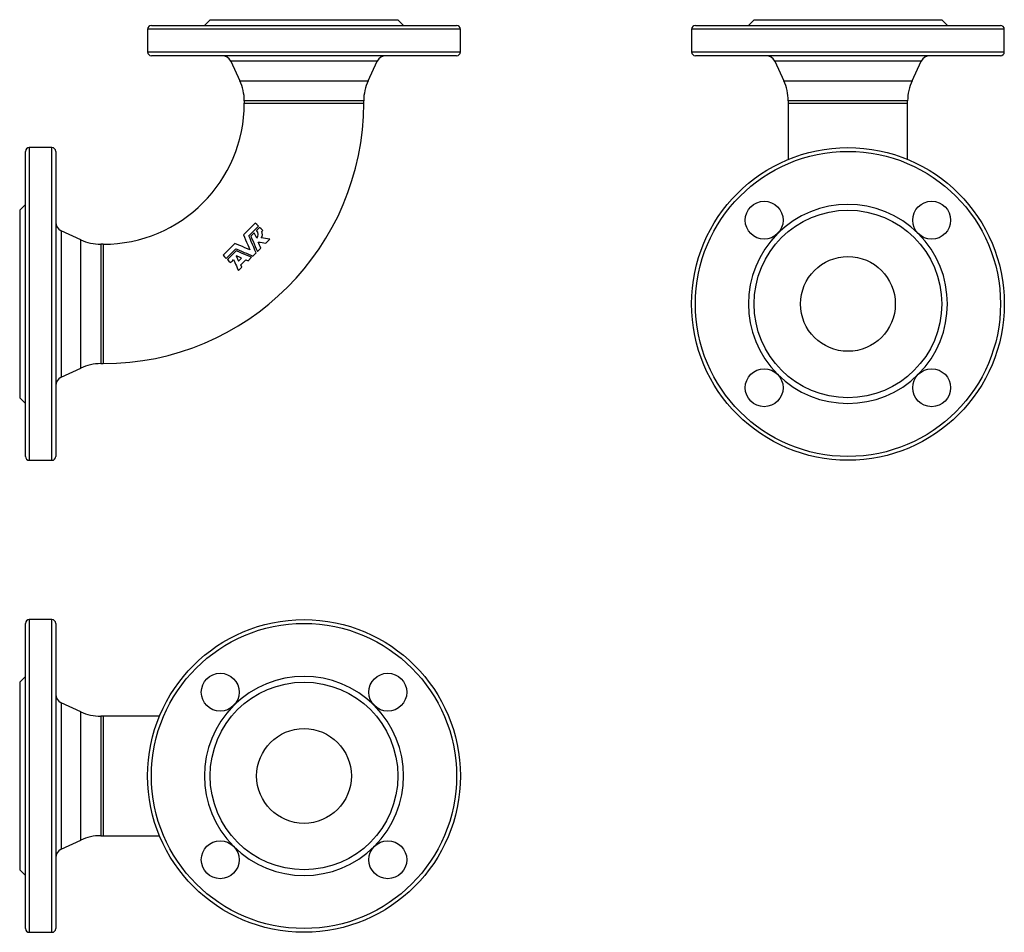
# Model space of a CAD drawing. Extents: x 105 to 624, y 36 to 518.
import ezdxf

# ---------------------------------------------------------------- set-up
doc = ezdxf.new("R2010")
doc.units = 0
doc.layers.get('0').update_dxf_attribs({"linetype": 'CONTINUOUS'})

msp = doc.modelspace()

# ---------------------------------------------------------------- linework, layer by layer
at = {"color": 7, "linetype": 'CONTINUOUS'}
for p, q in [((174.41, 514.88), (335.41, 514.88)), ((205.41, 517.88), (202.41, 514.88)), ((205.41, 517.88), (304.41, 517.88)), ((307.41, 514.88), (304.41, 517.88)), ((461.38, 514.88), (541.88, 514.88)), ((492.38, 517.88), (489.38, 514.88)), ((492.38, 517.88), (591.38, 517.88)), ((541.88, 514.88), (622.38, 514.88)), ((594.38, 514.88), (591.38, 517.88)), ((172.41, 512.88), (172.41, 500.88)), ((337.41, 500.88), (337.41, 512.88)), ((459.38, 512.88), (459.38, 500.88)), ((624.38, 500.88), (624.38, 512.88)), ((335.41, 498.88), (174.41, 498.88)), ((622.38, 498.88), (461.38, 498.88)), ((216.26, 495.99), (221.07, 485.67)), ((288.75, 485.67), (293.57, 495.99)), ((503.23, 495.99), (508.04, 485.67)), ((575.72, 485.67), (580.53, 495.99)), ((223.41, 475.11), (223.41, 473.88)), ((286.41, 473.88), (286.41, 475.11)), ((510.38, 475.11), (510.38, 473.88)), ((510.38, 473.88), (510.38, 444.13)), ((573.38, 473.88), (573.38, 475.11)), ((573.38, 444.13), (573.38, 473.88)), ((107.91, 287.38), (107.91, 448.38)), ((121.91, 450.38), (109.91, 450.38)), ((123.91, 448.38), (123.91, 287.38)), ((107.91, 420.38), (104.91, 417.38)), ((104.91, 417.38), (104.91, 318.38)), ((137.12, 401.72), (126.8, 406.53)), ((225.81, 403.88), (230.84, 408.91)), ((228.7, 405.48), (226.89, 403.67)), ((231.49, 408.27), (229.88, 406.65)), ((232.62, 406.17), (233.11, 406.65)), ((234.75, 400.01), (236.85, 402.11)), ((148.91, 399.38), (147.68, 399.38)), ((218.38, 399.8), (212.2, 393.62)), ((213.87, 391.94), (218.91, 396.98)), ((219.12, 395.89), (214.52, 391.3)), ((227.92, 393.18), (229.61, 394.87)), ((230.31, 395.57), (232.12, 397.38)), ((219.17, 393.3), (220.41, 390.52)), ((220.41, 390.52), (222, 392.11)), ((221.53, 388.57), (224.16, 391.2)), ((224.16, 391.2), (225.41, 390.67)), ((225.41, 390.67), (227.22, 392.48)), ((220.28, 385.54), (222.07, 387.34)), ((222.07, 387.34), (221.53, 388.57)), ((126.8, 329.22), (137.12, 334.03)), ((147.68, 336.38), (148.91, 336.38)), ((104.91, 318.38), (107.91, 315.38)), ((109.91, 285.38), (121.91, 285.38)), ((107.91, 118.81), (107.91, 199.31)), ((121.91, 201.31), (109.91, 201.31)), ((123.91, 199.31), (123.91, 38.31)), ((107.91, 171.31), (104.91, 168.31)), ((104.91, 168.31), (104.91, 69.31)), ((137.12, 152.66), (126.8, 157.47)), ((148.91, 150.31), (147.68, 150.31)), ((178.66, 150.31), (148.91, 150.31)), ((107.91, 38.31), (107.91, 118.81)), ((126.8, 80.16), (137.12, 84.97)), ((147.68, 87.31), (148.91, 87.31)), ((148.91, 87.31), (178.66, 87.31)), ((104.91, 69.31), (107.91, 66.31)), ((109.91, 36.31), (121.91, 36.31))]:
    msp.add_line(p, q, dxfattribs=at)
at = {"color": 8, "linetype": 'CONTINUOUS'}
for p, q in [((337.41, 512.88), (172.41, 512.88)), ((541.88, 512.88), (459.38, 512.88)), ((624.38, 512.88), (541.88, 512.88)), ((172.41, 500.88), (337.41, 500.88)), ((459.38, 500.88), (624.38, 500.88)), ((293.57, 495.99), (216.26, 495.99)), ((580.53, 495.99), (503.23, 495.99)), ((221.07, 485.67), (288.75, 485.67)), ((508.04, 485.67), (541.88, 485.67)), ((541.88, 485.67), (575.72, 485.67)), ((286.41, 475.11), (223.41, 475.11)), ((223.41, 473.88), (286.41, 473.88)), ((573.38, 475.11), (510.38, 475.11)), ((510.38, 473.88), (573.38, 473.88)), ((109.91, 450.38), (109.91, 285.38)), ((121.91, 285.38), (121.91, 450.38)), ((126.8, 406.53), (126.8, 329.22)), ((137.12, 334.03), (137.12, 401.72)), ((147.68, 399.38), (147.68, 336.38)), ((148.91, 399.38), (148.91, 336.38)), ((109.91, 201.31), (109.91, 118.81)), ((121.91, 36.31), (121.91, 201.31)), ((126.8, 157.47), (126.8, 118.81)), ((137.12, 84.97), (137.12, 152.66)), ((147.68, 150.31), (147.68, 87.31)), ((148.91, 150.31), (148.91, 87.31)), ((109.91, 118.81), (109.91, 36.31)), ((126.8, 118.81), (126.8, 80.16))]:
    msp.add_line(p, q, dxfattribs=at)
at = {"color": 7, "linetype": 'CONTINUOUS', "flags": 128}
for points in [[(229.17, 410.59), (226.08, 407.5), (222.99, 404.41)], [(230.84, 408.91), (230.01, 409.75), (229.17, 410.59)], [(229.95, 402.53), (229.33, 404), (228.7, 405.48)], [(233.11, 406.65), (232.3, 407.46), (231.49, 408.27)], [(222.99, 404.41), (223.54, 403.1), (224.09, 401.78), (224.65, 400.46), (225.21, 399.12), (225.78, 397.78), (226.34, 396.45)], [(229.61, 394.87), (228.99, 396.34), (228.36, 397.83), (227.73, 399.32), (227.09, 400.84), (226.45, 402.36), (225.81, 403.88)], [(226.89, 403.67), (227.46, 402.32), (228.03, 400.97), (228.6, 399.63), (229.17, 398.27), (229.74, 396.91), (230.31, 395.57)], [(230.78, 400.56), (231.77, 400.42), (232.76, 400.28), (233.76, 400.15), (234.75, 400.01)], [(232.12, 397.38), (231.78, 398.17), (231.45, 398.96), (231.11, 399.76), (230.78, 400.56)], [(236.85, 402.11), (235.73, 402.26), (234.61, 402.42), (233.48, 402.58), (232.35, 402.74)], [(226.34, 396.45), (225.02, 397), (223.7, 397.56), (222.38, 398.12), (221.04, 398.68), (219.71, 399.24), (218.38, 399.8)], [(218.91, 396.98), (220.4, 396.35), (221.9, 395.71), (223.4, 395.08), (224.53, 394.61), (225.67, 394.13), (226.8, 393.65), (227.92, 393.18)], [(227.22, 392.48), (225.89, 393.04), (224.56, 393.6), (223.21, 394.17), (221.85, 394.74), (220.48, 395.32), (219.12, 395.89)], [(212.2, 393.62), (213.03, 392.78), (213.87, 391.94)], [(214.52, 391.3), (215.33, 390.49), (216.14, 389.68)], [(216.14, 389.68), (216.53, 390.08), (216.93, 390.48), (217.33, 390.87), (217.73, 391.27)], [(217.73, 391.27), (218.05, 390.55), (218.37, 389.83), (218.79, 388.88), (219.22, 387.93), (219.64, 386.97), (220.07, 386.02), (220.28, 385.54)], [(222, 392.11), (220.59, 392.7), (219.17, 393.3)]]:
    msp.add_lwpolyline(points, dxfattribs=at)
at = {"color": 7, "linetype": 'CONTINUOUS'}
for centre, radius in [((541.88, 367.88), 82.5), ((497.69, 412.07), 10), ((586.08, 412.07), 10), ((541.88, 367.88), 49.5), ((541.88, 367.88), 25), ((497.69, 323.68), 10), ((586.08, 323.68), 10), ((254.91, 118.81), 82.5), ((210.72, 163.01), 10), ((299.11, 163.01), 10), ((254.91, 118.81), 49.5), ((254.91, 118.81), 25), ((210.72, 74.62), 10), ((299.11, 74.62), 10)]:
    msp.add_circle(centre, radius, dxfattribs=at)
at = {"color": 8, "linetype": 'CONTINUOUS'}
for centre in [(541.88, 367.88), (254.91, 118.81)]:
    msp.add_circle(centre, 80.5, dxfattribs=at)
at = {"color": 7, "linetype": 'CONTINUOUS'}
for centre, radius, start, end in [((174.41, 512.88), 2, 90, 180), ((335.41, 512.88), 2, 0, 90), ((461.38, 512.88), 2, 90, 180), ((622.38, 512.88), 2, 0, 90), ((174.41, 500.88), 2, 180, 270), ((211.73, 493.88), 5, 25, 90), ((298.1, 493.88), 5, 90, 155), ((335.41, 500.88), 2, 270, 0), ((461.38, 500.88), 2, 180, 270), ((498.7, 493.88), 5, 25, 90), ((585.07, 493.88), 5, 90, 155), ((622.38, 500.88), 2, 270, 0), ((198.41, 475.11), 25, 0, 25), ((311.41, 475.11), 25, 155, 180), ((485.38, 475.11), 25, 0, 25), ((598.38, 475.11), 25, 155, 180), ((148.91, 473.88), 74.5, 270, 0), ((148.91, 473.88), 137.5, 270, 0), ((109.91, 448.38), 2, 90, 180), ((121.91, 448.38), 2, 0, 90), ((541.88, 367.88), 52.5, 45, 135), ((128.91, 411.06), 5, 180, 245), ((227.77, 404.55), 2.97, 317.0622, 44.9901), ((229.34, 404.7), 3.6, 326.9924, 24.0739), ((147.68, 424.38), 25, 245, 270), ((541.88, 367.88), 52.5, 135, 225), ((541.88, 367.88), 52.5, 315, 45), ((147.68, 311.38), 25, 90, 115), ((128.91, 324.69), 5, 115, 180), ((541.88, 367.88), 52.5, 225, 315), ((109.91, 287.38), 2, 180, 270), ((121.91, 287.38), 2, 270, 0), ((109.91, 199.31), 2, 90, 180), ((121.91, 199.31), 2, 0, 90), ((254.91, 118.81), 52.5, 45, 135), ((128.91, 162), 5, 180, 245), ((254.91, 118.81), 52.5, 135, 225), ((254.91, 118.81), 52.5, 315, 45), ((147.68, 175.31), 25, 245, 270), ((147.68, 62.31), 25, 90, 115), ((128.91, 75.63), 5, 115, 180), ((254.91, 118.81), 52.5, 225, 315), ((109.91, 38.31), 2, 180, 270), ((121.91, 38.31), 2, 270, 0)]:
    msp.add_arc(centre, radius, start, end, dxfattribs=at)

doc.saveas('drawing.dxf')
